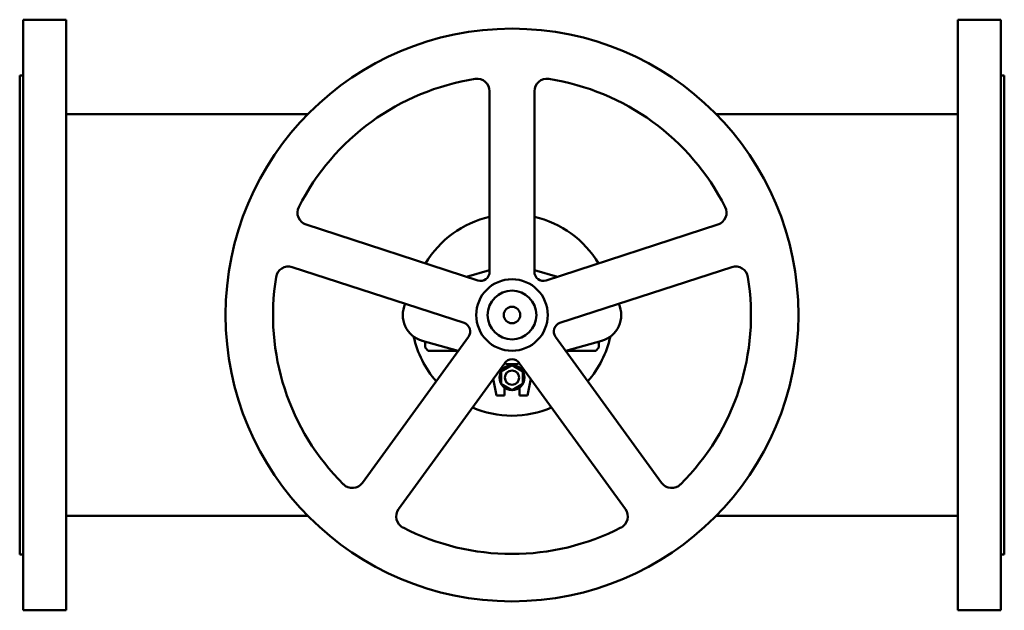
# Model space of a CAD drawing. Header units: millimetres. Extents: x 0 to 1100, y -330 to 330.
import ezdxf

# ---------------------------------------------------------------- set-up
doc = ezdxf.new("R2010")
doc.units = ezdxf.units.MM
doc.layers.add('AM_0', color=7, linetype='Continuous', lineweight=30)

msp = doc.modelspace()

# ---------------------------------------------------------------- linework, layer by layer
at = {"layer": 'AM_0', "color": 7, "linetype": 'Continuous', "lineweight": 50}
for p, q in [((52, 330), (4, 330)), ((4, 330), (4, -330)), ((52, -330), (52, 330)), ((1096, 330), (1048, 330)), ((1048, -330), (1048, 330)), ((1096, -330), (1096, 330)), ((4, 267.5), (0, 267.5)), ((0, -267.5), (0, 267.5)), ((1100, 267.5), (1096, 267.5)), ((1100, 267.5), (1100, -267.5)), ((525, 250), (525, 48.2)), ((575, 48.2), (575, 250)), ((322, 224.5), (52, 224.5)), ((1048, 224.5), (778, 224.5)), ((511.9, 38.7), (320, 101)), ((780, 101), (588.1, 38.7)), ((304.5, 53.5), (496.5, -8.9)), ((525, 50.1), (499.2, 42.8)), ((525, 50.5), (524.9, 50.1)), ((575.1, 50.1), (575, 50.5)), ((600.8, 42.8), (575, 50.1)), ((603.5, -8.9), (795.5, 53.5)), ((501.5, -24.3), (382.8, -187.5)), ((449.8, -28.9), (489.9, -40.2)), ((453, -29.8), (453, -36.5)), ((717.2, -187.5), (598.5, -24.3)), ((610.1, -40.2), (650.2, -28.9)), ((647, -36.5), (647, -29.8)), ((453, -36.5), (456.5, -40)), ((456.5, -40), (489.3, -40)), ((610.7, -40), (643.5, -40)), ((643.5, -40), (647, -36.5)), ((423.3, -216.9), (541.9, -53.7)), ((558.1, -53.7), (676.7, -216.9)), ((538, -63.1), (550, -56.1)), ((538, -76.9), (538, -63.1)), ((550, -56.1), (562, -63.1)), ((562, -63.1), (562, -76.9)), ((529, -71.5), (532.5, -90)), ((550, -83.9), (538, -76.9)), ((562, -76.9), (550, -83.9)), ((567.5, -90), (571, -71.5)), ((541.5, -90), (541.5, -81.1)), ((558.5, -81.1), (558.5, -90)), ((532.5, -90), (541.5, -90)), ((558.5, -90), (567.5, -90)), ((52, -224.5), (322, -224.5)), ((778, -224.5), (1048, -224.5)), ((0, -267.5), (4, -267.5)), ((1096, -267.5), (1100, -267.5)), ((4, -330), (52, -330)), ((1048, -330), (1096, -330))]:
    msp.add_line(p, q, dxfattribs=at)
for centre, radius in [((550, 0), 320), ((550, 0), 40), ((550, 0), 27.3), ((550, 0), 9.25), ((550, -70), 14), ((550, -70), 8)]:
    msp.add_circle(centre, radius, dxfattribs=at)
for centre, radius, start, end in [((550, 0), 267, 98.8675, 153.1325), ((511, 250), 14, 0, 98.8675), ((589, 250), 14, 81.1325, 180), ((550, 0), 267, 26.8675, 81.1325), ((324.3, 114.3), 14, 153.1325, 252), ((775.7, 114.3), 14, 288, 26.8675), ((550, 0), 112.5, 102.8396, 149.1604), ((550, 0), 112.5, 30.8396, 77.1604), ((300.2, 40.2), 14, 72, 170.8675), ((515, 48.2), 10, 252, 0), ((585, 48.2), 10, 180, 288), ((799.8, 40.2), 14, 9.1325, 108), ((550, 0), 267, 170.8675, 225.1325), ((550, 0), 267, 314.8675, 9.1325), ((458, 0), 30, 155.4357, 254.2322), ((642, 0), 30, 285.7678, 24.5643), ((493.4, -18.4), 10, 324, 72), ((606.6, -18.4), 10, 108, 216), ((550, 0), 112.5, 192.3595, 221.1604), ((550, 0), 112.5, 318.8396, 347.6405), ((550, 0), 55, 261.0357, 278.9643), ((550, -59.5), 10, 36, 144), ((550, 0), 112.5, 246.8396, 293.1604), ((371.5, -179.3), 14, 225.1325, 324), ((728.5, -179.3), 14, 216, 314.8675), ((434.6, -225.2), 14, 144, 242.8675), ((665.4, -225.2), 14, 297.1325, 36), ((550, 0), 267, 242.8675, 297.1325)]:
    msp.add_arc(centre, radius, start, end, dxfattribs=at)

doc.saveas('drawing.dxf')
